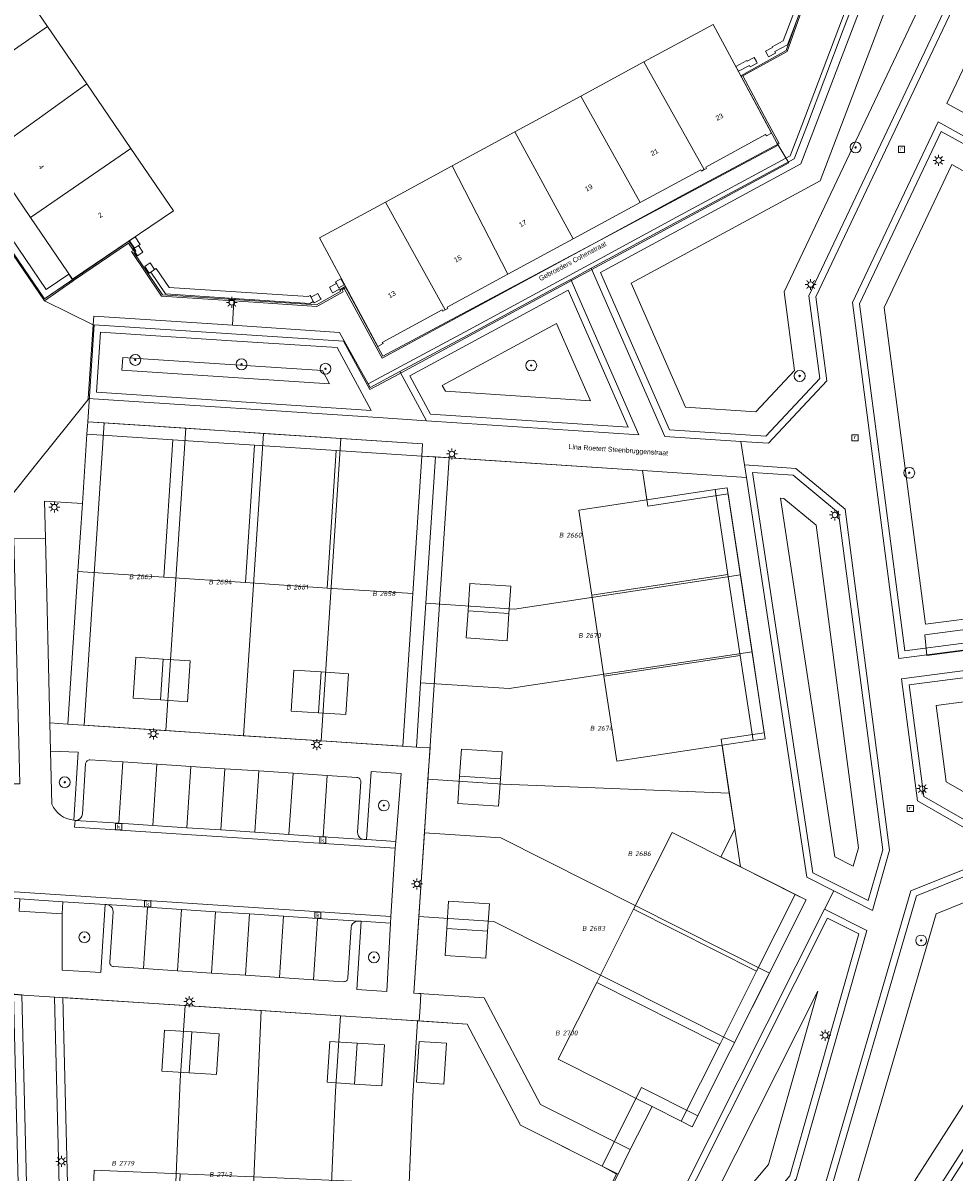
# Model space of a CAD drawing. Header units: metres. Extents: x 207466 to 209466, y 475780 to 477780.
# Tile 131 of 189: x 208384 to 208452, y 476803 to 476887. Entities that reach past the tile are written whole.
import ezdxf
from ezdxf.enums import TextEntityAlignment as Align

# ---------------------------------------------------------------- set-up
doc = ezdxf.new("R2010")
doc.units = ezdxf.units.M
doc.layers.get('0').update_dxf_attribs({"color": 253, "linetype": 'CONTINUOUS'})
for name, color, linetype, lineweight, true_color in [('B-RO-OG-BEBOUWING-GV', 7, 'CONTINUOUS', 0, 0xa50000), ('N-RO-GR-BEPLANTING_CULTUUR_VASTE PLANTENVAK-GV', 7, 'CONTINUOUS', 0, 0x6d8a47), ('N-RO-GR-BOOM-S', 7, 'CONTINUOUS', 0, 0x6d8a47), ('N-RO-GR-GRAS-GV', 7, 'CONTINUOUS', 0, 0x6d8a47), ('N-RO-GR-GROENVOORZIENING-GV', 7, 'CONTINUOUS', 0, 0x6d8a47), ('N-RO-OG-BEBOUWING_LOODS-GV', 7, 'CONTINUOUS', 0, 0xa50000)]:
    doc.layers.add(name, color=color, linetype=linetype, lineweight=lineweight, true_color=true_color)
for name, color, linetype, lineweight in [('B-RO-OG-BEBOUWING-T18', 7, 'CONTINUOUS', 0), ('B-RO-OG-TERREIN_ERF-GV', 253, 'CONTINUOUS', 0), ('B-RO-VH-ONVERHARD-GV', 253, 'CONTINUOUS', 0), ('B-RO-VH-VERHARDING_BETON-GV', 253, 'CONTINUOUS', 0), ('B-RO-VH-VERHARDING_STRAATBAKSTEEN-GV', 253, 'CONTINUOUS', 0), ('B-WE-KG-GRENS_PERCEEL-GV', 150, 'CONTINUOUS', 18), ('B-WE-KG-GRENS_PERCEEL-S', 150, 'CONTINUOUS', 25), ('N-RO-IE-TERREINAFSCHEIDING_KUNSTMATIG_MUUR-GV', 253, 'CONTINUOUS', 0), ('N-RO-KL-ET_LS_OV_LICHTMAST-S', 253, 'CONTINUOUS', 0), ('N-RO-OG-TERREIN_CULTUURSCHEIDING-GV', 253, 'CONTINUOUS', 0), ('N-RO-OG-TERREIN_ERF-GV', 253, 'CONTINUOUS', 0), ('N-RO-OG-TOPOGRAFIE-T18', 7, 'CONTINUOUS', 0), ('N-RO-RI-GWA_KOLK-S', 253, 'CONTINUOUS', 0), ('N-RO-RI-GWA_RIOOLPUT-S', 253, 'CONTINUOUS', 0), ('N-RO-VH-VERHARDING_BEDRIJFSVLOERPLAAT-GV', 253, 'CONTINUOUS', 0), ('N-RO-VH-VERHARDING_STRAATBAKSTEEN-GV', 253, 'CONTINUOUS', 0)]:
    doc.layers.add(name, color=color, linetype=linetype, lineweight=lineweight)
doc.styles.add('NLCS-ISO', font='NLCS-ISO.ttf')
doc.styles.add('NLCS-ISO-M200-T18', font='NLCS-ISO.ttf', dxfattribs={"height": 1.8})

# ---------------------------------------------------------------- blocks, each defined once
blk = doc.blocks.new('SKL-ET_OV_LICHTMAST-SO1')
at = {"color": 0, "linetype": 'ByBlock', "lineweight": -2}
blk.add_circle((0, 0), 1, dxfattribs=at)
for points in [[(-1.25, 0), (-2, 0)], [(-1.4142, 1.4142), (-0.8839, 0.8839)], [(0, 2), (0, 1.25)], [(0.8839, 0.8839), (1.4142, 1.4142)], [(2, 0), (1.25, 0)], [(-1.4142, -1.4142), (-0.8839, -0.8839)], [(0, -1.25), (0, -2)], [(0.8839, -0.8839), (1.4142, -1.4142)]]:
    blk.add_open_spline(points, degree=1, dxfattribs=at)
blk = doc.blocks.new('SRI-KOLK-SO1')
at = {"color": 0, "linetype": 'ByBlock', "lineweight": -2, "flags": 128}
blk.add_lwpolyline([(-1.125, -1.125), (1.125, -1.125), (1.125, 1.125), (-1.125, 1.125), (-1.125, -1.125)], dxfattribs=at)
at = {"color": 0, "linetype": 'ByBlock', "lineweight": -2, "insert": (0, 0), "char_height": 1.5, "attachment_point": 5, "line_spacing_factor": 0.8, "style": 'NLCS-ISO'}
blk.add_mtext('{\\C0;k}', dxfattribs=at)
blk = doc.blocks.new('SRI-PUT_INSPECTIEPUT_RIOOLPUT-SO1')
at = {"color": 0, "linetype": 'ByBlock', "lineweight": -2, "flags": 128}
blk.add_lwpolyline([(-1.125, -1.125), (1.125, -1.125), (1.125, 1.125), (-1.125, 1.125), (-1.125, -1.125)], dxfattribs=at)
at = {"color": 0, "linetype": 'ByBlock', "lineweight": -2, "insert": (0, 0.2828), "char_height": 1.5, "attachment_point": 5, "line_spacing_factor": 0.8, "style": 'NLCS-ISO'}
blk.add_mtext('{\\C0;r}', dxfattribs=at)
blk = doc.blocks.new('SGR-BOOM_01-SO1')
at = {"linetype": 'Continuous'}
h = blk.add_hatch(color=0, dxfattribs=at)
edge = h.paths.add_edge_path()
edge.add_arc((0, 0), 0.25, 0, 360)
at = {"color": 0, "linetype": 'ByBlock', "lineweight": -2}
for radius in [2, 0.25]:
    blk.add_circle((0, 0), radius, dxfattribs=at)
blk = doc.blocks.new('SKG-PERCEELNUMMER-SO')
at = {"style": 'NLCS-ISO', "oblique": 10, "flags": 1}
blk.add_attdef('GEMEENTECODE', text='', height=1.8, dxfattribs=at).set_placement((0, 2.55), align=Align.MIDDLE_CENTER)
at = {"style": 'NLCS-ISO', "oblique": 10}
blk.add_attdef('SECTIE', text='', height=1.8, dxfattribs=at).set_placement((-0.5, 0), align=Align.MIDDLE_RIGHT)
blk.add_attdef('PERCEELNUMMER', text='', height=1.8, dxfattribs=at).set_placement((0.5, 0), align=Align.MIDDLE_LEFT)

msp = doc.modelspace()

# ---------------------------------------------------------------- linework, layer by layer
at = {"layer": 'B-RO-OG-BEBOUWING-GV', "flags": 128}
for points in [[(208385.495, 476887.055), (208382.41, 476891.568), (208374.935, 476886.469), (208375.055, 476886.295), (208375.149, 476886.349), (208378.154, 476881.952), (208385.495, 476887.055)], [(208388.382, 476882.833), (208385.495, 476887.055), (208378.154, 476881.952), (208380.984, 476877.81), (208380.908, 476877.743), (208381.027, 476877.559), (208388.382, 476882.833)], [(208429.22, 476884.454), (208433.633, 476876.558), (208433.804, 476876.648), (208433.751, 476876.745), (208438.132, 476879.128), (208438.196, 476879.032), (208438.566, 476879.237), (208436.345, 476883.372), (208434.288, 476887.202), (208429.22, 476884.454)], [(208429.22, 476884.454), (208424.595, 476881.946), (208428.94, 476874.144), (208433.384, 476876.551), (208433.443, 476876.458), (208433.633, 476876.558), (208429.22, 476884.454)], [(208391.608, 476878.115), (208388.382, 476882.833), (208381.027, 476877.559), (208381.138, 476877.386), (208381.235, 476877.453), (208384.242, 476873.056), (208391.608, 476878.115)], [(208424.595, 476881.946), (208419.762, 476879.326), (208424.032, 476871.486), (208428.94, 476874.144), (208424.595, 476881.946)], [(208419.762, 476879.326), (208415.169, 476876.835), (208419.248, 476868.895), (208424.032, 476871.486), (208419.762, 476879.326)], [(208394.728, 476873.552), (208391.608, 476878.115), (208384.242, 476873.056), (208387.339, 476868.526), (208394.728, 476873.552)], [(208415.169, 476876.835), (208410.282, 476874.185), (208414.642, 476866.285), (208414.833, 476866.389), (208414.786, 476866.479), (208419.248, 476868.895), (208415.169, 476876.835)], [(208407.384, 476867.919), (208409.701, 476863.602), (208410.091, 476863.813), (208410.032, 476863.904), (208414.419, 476866.286), (208414.47, 476866.191), (208414.642, 476866.285), (208410.282, 476874.185), (208405.433, 476871.556), (208407.384, 476867.919)]]:
    msp.add_lwpolyline(points, dxfattribs=at)
at = {"layer": 'B-RO-OG-TERREIN_ERF-GV', "flags": 128}
for points in [[(208382.41, 476891.568), (208385.495, 476887.055), (208388.382, 476882.833), (208391.608, 476878.115), (208394.728, 476873.552), (208387.339, 476868.526), (208387.402, 476868.433), (208391.423, 476871.176), (208391.793, 476870.63), (208391.665, 476870.562), (208393.863, 476867.284), (208398.366, 476867.005), (208399.167, 476866.95), (208405.251, 476866.533), (208407.168, 476867.617), (208407.089, 476867.746), (208407.253, 476867.849), (208407.384, 476867.919), (208405.433, 476871.556), (208410.282, 476874.185), (208415.169, 476876.835), (208419.762, 476879.326), (208424.595, 476881.946), (208429.22, 476884.454), (208434.288, 476887.202), (208436.345, 476883.372), (208436.453, 476883.43), (208439.708, 476885.211), (208441.679, 476890.739)], [(208432.335, 476874.826), (208439.128, 476878.484), (208438.257, 476880.088), (208436.453, 476883.43), (208436.345, 476883.372), (208438.566, 476879.237), (208438.196, 476879.032), (208438.132, 476879.128), (208433.751, 476876.745), (208433.804, 476876.648), (208433.633, 476876.558), (208433.443, 476876.458), (208433.384, 476876.551), (208428.94, 476874.144), (208424.032, 476871.486), (208419.248, 476868.895), (208414.786, 476866.479), (208414.833, 476866.389), (208414.642, 476866.285), (208414.47, 476866.191), (208414.419, 476866.286), (208410.032, 476863.904), (208410.091, 476863.813), (208409.701, 476863.602), (208407.384, 476867.919), (208407.253, 476867.849), (208410.02, 476862.755), (208415.783, 476865.873), (208425.635, 476871.203), (208432.335, 476874.826)], [(208382.613, 476870.859), (208385.268, 476866.956), (208387.368, 476868.41), (208387.402, 476868.433), (208387.339, 476868.526), (208384.242, 476873.056), (208381.235, 476877.453)]]:
    msp.add_lwpolyline(points, dxfattribs=at)
at = {"layer": 'B-RO-VH-ONVERHARD-GV', "flags": 128}
msp.add_lwpolyline([(208446.672, 476894.228), (208443.826, 476886.808), (208441.122, 476879.668), (208440.235, 476877.358), (208431.77, 476872.797), (208425.353, 476869.331), (208423.853, 476868.521), (208423.25, 476868.195), (208416.626, 476864.604), (208411.322, 476861.762), (208409.158, 476860.603), (208409.008, 476860.864), (208406.89, 476864.634), (208399.048, 476865.154), (208398.318, 476865.202), (208388.884, 476865.835), (208388.842, 476865.195), (208388.489, 476859.786), (208388.485, 476859.717), (208387.109, 476858.007), (208384.705, 476855.023), (208380.342, 476849.564)], dxfattribs=at)
at = {"layer": 'B-RO-VH-VERHARDING_BETON-GV', "flags": 128}
for points in [[(208446.253, 476894.232), (208443.491, 476886.936), (208440.783, 476879.787), (208439.931, 476877.571), (208431.611, 476873.071), (208423.739, 476868.814), (208416.422, 476864.846), (208409.008, 476860.864), (208409.158, 476860.603), (208411.322, 476861.762)], [(208411.322, 476861.762), (208416.626, 476864.604), (208423.25, 476868.195), (208423.853, 476868.521), (208425.353, 476869.331), (208431.77, 476872.797), (208440.235, 476877.358), (208441.122, 476879.668), (208443.826, 476886.808), (208446.672, 476894.228)]]:
    msp.add_lwpolyline(points, dxfattribs=at)
at = {"layer": 'B-RO-VH-VERHARDING_STRAATBAKSTEEN-GV', "flags": 128}
for points in [[(208409.008, 476860.864), (208416.422, 476864.846), (208423.739, 476868.814), (208431.611, 476873.071), (208439.931, 476877.571), (208440.783, 476879.787), (208443.491, 476886.936), (208446.253, 476894.232)], [(208441.679, 476890.739), (208439.708, 476885.211), (208436.453, 476883.43), (208438.257, 476880.088), (208439.128, 476878.484), (208432.335, 476874.826), (208425.635, 476871.203), (208415.783, 476865.873), (208410.02, 476862.755), (208407.253, 476867.849), (208407.089, 476867.746), (208407.168, 476867.617), (208405.251, 476866.533), (208399.167, 476866.95), (208399.048, 476865.154), (208406.89, 476864.634), (208409.008, 476860.864)], [(208380.342, 476849.564), (208384.705, 476855.023), (208387.109, 476858.007), (208388.485, 476859.717), (208388.489, 476859.786), (208388.842, 476865.195), (208385.268, 476866.956), (208382.613, 476870.859)], [(208385.268, 476866.956), (208388.842, 476865.195), (208388.884, 476865.835), (208398.318, 476865.202), (208399.048, 476865.154), (208399.167, 476866.95), (208398.366, 476867.005), (208393.863, 476867.284), (208391.665, 476870.562), (208391.793, 476870.63), (208391.423, 476871.176), (208387.402, 476868.433), (208387.368, 476868.41), (208385.268, 476866.956)]]:
    msp.add_lwpolyline(points, dxfattribs=at)
at = {"layer": 'B-WE-KG-GRENS_PERCEEL-GV'}
for points in [[(208366.742, 476894.247), (208385.278, 476867.094), (208391.469, 476871.322), (208391.967, 476870.616), (208391.816, 476870.485), (208393.921, 476867.379), (208405.211, 476866.654), (208406.995, 476867.651), (208406.934, 476867.751), (208407.325, 476867.994), (208410.066, 476862.897), (208439.049, 476878.339), (208438.952, 476878.52), (208436.325, 476883.426), (208439.63, 476885.293), (208443.062, 476894.966)], [(208443.062, 476894.966), (208439.63, 476885.293), (208436.325, 476883.426), (208438.952, 476878.52), (208439.839, 476877.066), (208425.39, 476869.247), (208410.875, 476861.391), (208409.116, 476860.439), (208407.195, 476863.989), (208388.916, 476865.19), (208388.449, 476858.085), (208389.646, 476858.006), (208395.634, 476857.612), (208401.321, 476857.238), (208407.009, 476856.865), (208412.996, 476856.471), (208412.937, 476855.573), (208413.935, 476855.508), (208429.115, 476854.51), (208429.506, 476851.916), (208435.393, 476852.804), (208436.288, 476846.874), (208437.139, 476841.238), (208438.035, 476835.305), (208434.878, 476834.827), (208435.475, 476830.88), (208435.876, 476828.234), (208434.855, 476826.204), (208441.113, 476823.057), (208438.417, 476817.697), (208435.856, 476812.604), (208433.16, 476807.244), (208429.042, 476809.315), (208426.599, 476804.457), (208426.15, 476803.563), (208427.21, 476802.97)], [(208383.002, 476816.139), (208386.008, 476815.942), (208395.585, 476815.312), (208401.147, 476814.947), (208406.964, 476814.565), (208412.63, 476814.192), (208412.74, 476814.197), (208412.805, 476815.195), (208412.871, 476816.193), (208412.356, 476816.227), (208412.725, 476821.838), (208413.127, 476827.965), (208413.385, 476831.893), (208413.536, 476834.188), (208412.538, 476834.253), (208405.553, 476834.712), (208399.866, 476835.086), (208394.178, 476835.46), (208388.191, 476835.853), (208389.646, 476858.006), (208388.449, 476858.085), (208388.916, 476865.19), (208407.195, 476863.989), (208409.116, 476860.439), (208410.875, 476861.391), (208425.39, 476869.247), (208439.839, 476877.066), (208438.952, 476878.52), (208439.049, 476878.339), (208410.066, 476862.897), (208407.325, 476867.994), (208406.934, 476867.751), (208406.995, 476867.651), (208405.211, 476866.654), (208393.921, 476867.379), (208391.816, 476870.485), (208391.967, 476870.616), (208391.469, 476871.322), (208385.278, 476867.094), (208366.742, 476894.247)], [(208453.475, 476841.437), (208449.954, 476840.976), (208449.799, 476842.469), (208453.32, 476842.93)], [(208453.32, 476842.93), (208449.799, 476842.469), (208449.954, 476840.976), (208453.475, 476841.437)], [(208386.618, 476791.245), (208386.008, 476815.942), (208383.002, 476816.139), (208383.588, 476792.396)]]:
    msp.add_lwpolyline(points, dxfattribs=at)
for points in [[(208389.646, 476858.006), (208388.191, 476835.853), (208394.178, 476835.46), (208395.634, 476857.612)], [(208399.866, 476835.086), (208401.321, 476857.238), (208395.634, 476857.612), (208394.178, 476835.46)], [(208401.321, 476857.238), (208399.866, 476835.086), (208405.553, 476834.712), (208407.009, 476856.865)], [(208407.009, 476856.865), (208405.553, 476834.712), (208412.538, 476834.253), (208412.848, 476838.969), (208413.231, 476844.792), (208413.935, 476855.508), (208412.937, 476855.573), (208412.996, 476856.471)], [(208436.288, 476846.874), (208435.393, 476852.804), (208429.506, 476851.916), (208429.115, 476854.51), (208413.935, 476855.508), (208413.231, 476844.792), (208419.717, 476844.366)], [(208437.139, 476841.238), (208436.288, 476846.874), (208419.717, 476844.366), (208413.231, 476844.792), (208412.848, 476838.969), (208419.334, 476838.543)], [(208437.139, 476841.238), (208419.334, 476838.543), (208412.848, 476838.969), (208412.538, 476834.253), (208413.536, 476834.188), (208413.385, 476831.893), (208418.873, 476831.533), (208435.475, 476830.88), (208434.878, 476834.827), (208438.035, 476835.305)], [(208438.417, 476817.697), (208441.113, 476823.057), (208434.855, 476826.204), (208435.876, 476828.234), (208435.475, 476830.88), (208418.873, 476831.533), (208413.385, 476831.893), (208413.127, 476827.965), (208418.732, 476827.597)], [(208435.856, 476812.604), (208438.417, 476817.697), (208418.732, 476827.597), (208413.127, 476827.965), (208412.725, 476821.838), (208418.213, 476821.478)], [(208426.15, 476803.563), (208426.599, 476804.457), (208429.042, 476809.315), (208433.16, 476807.244), (208435.856, 476812.604), (208418.213, 476821.478), (208412.725, 476821.838), (208412.356, 476816.227), (208412.871, 476816.193), (208412.805, 476815.195), (208412.74, 476814.197), (208416.263, 476813.966), (208420.175, 476806.568)], [(208395.585, 476815.312), (208386.008, 476815.942), (208386.618, 476791.245), (208394.42, 476790.914), (208395.224, 476809.82)], [(208395.585, 476815.312), (208395.224, 476809.82), (208394.42, 476790.914), (208400.115, 476790.671), (208400.913, 476809.439), (208401.147, 476814.947)], [(208400.913, 476809.439), (208400.115, 476790.671), (208405.81, 476790.429), (208406.602, 476809.058), (208406.964, 476814.565), (208401.147, 476814.947)], [(208406.602, 476809.058), (208405.81, 476790.429), (208411.505, 476790.187), (208412.268, 476808.679), (208412.63, 476814.192), (208406.964, 476814.565)], [(208412.63, 476814.192), (208412.268, 476808.679), (208411.505, 476790.187), (208418.862, 476789.874), (208419.201, 476797.843), (208424.517, 476797.616), (208427.21, 476802.97), (208426.15, 476803.563), (208420.175, 476806.568), (208416.263, 476813.966), (208412.74, 476814.197)]]:
    msp.add_lwpolyline(points, close=True, dxfattribs=at)
at = {"layer": 'N-RO-GR-BEPLANTING_CULTUUR_VASTE PLANTENVAK-GV', "flags": 128}
for points in [[(208387.728, 476847.108), (208388.056, 476852.097), (208385.271, 476852.28), (208385.339, 476849.556), (208385.673, 476836.019), (208386.993, 476835.932), (208387.728, 476847.108)], [(208385.724, 476833.95), (208385.819, 476830.073)], [(208387.419, 476828.892), (208387.747, 476833.878), (208385.724, 476833.95)], [(208408.886, 476827.478), (208411.026, 476827.338), (208411.409, 476832.323), (208409.214, 476832.468), (208408.886, 476827.478)], [(208389.733, 476822.724), (208386.626, 476822.928), (208386.567, 476822.03), (208386.569, 476817.921), (208389.405, 476817.735), (208389.733, 476822.724)], [(208410.632, 476821.351), (208408.493, 476821.491), (208408.165, 476816.502), (208410.36, 476816.358), (208410.632, 476821.351)]]:
    msp.add_lwpolyline(points, dxfattribs=at)
at = {"layer": 'N-RO-GR-BEPLANTING_CULTUUR_VASTE PLANTENVAK-GV'}
msp.add_arc((208387.648, 476830.877), 1.998, 203.72304, 263.41304, dxfattribs=at)
at = {"layer": 'N-RO-GR-GRAS-GV', "flags": 128}
for points in [[(208441.306, 476867.317), (208459.204, 476905.036), (208449.64, 476906.846), (208447.208, 476893.992), (208440.726, 476876.977), (208426.033, 476869.026), (208431.092, 476857.487), (208438.139, 476857.024), (208442.1, 476861.249), (208441.306, 476867.317)], [(208439.503, 476867.601), (208440.257, 476861.842), (208437.428, 476858.824), (208432.268, 476859.163), (208428.282, 476868.253), (208442.13, 476875.747), (208448.898, 476893.514), (208451.034, 476904.801), (208456.651, 476903.738), (208439.503, 476867.601)], [(208439.503, 476867.601), (208456.651, 476903.738), (208451.034, 476904.801), (208448.898, 476893.514), (208442.13, 476875.747), (208428.282, 476868.253), (208432.268, 476859.163), (208437.428, 476858.824), (208440.257, 476861.842), (208439.503, 476867.601)], [(208456.598, 476842.376), (208454.829, 476877.251), (208451.005, 476879.36), (208445.013, 476866.732), (208448.342, 476841.296), (208456.598, 476842.376)], [(208454.768, 476843.902), (208453.13, 476876.189), (208451.789, 476876.929), (208446.815, 476866.448), (208449.85, 476843.258), (208454.768, 476843.902)], [(208454.768, 476843.902), (208449.85, 476843.258), (208446.815, 476866.448), (208451.789, 476876.929), (208453.13, 476876.189), (208454.768, 476843.902)], [(208413.582, 476858.638), (208428.056, 476857.686), (208423.65, 476867.736), (208412.054, 476861.461), (208413.582, 476858.638)], [(208406.733, 476863.518), (208398.974, 476864.028), (208389.382, 476864.658), (208389.092, 476860.247), (208409.22, 476858.924), (208406.733, 476863.518)], [(208414.426, 476860.754), (208422.811, 476865.292), (208425.297, 476859.621), (208414.661, 476860.32), (208414.426, 476860.754)], [(208414.426, 476860.754), (208414.661, 476860.32), (208425.297, 476859.621), (208422.811, 476865.292), (208414.426, 476860.754)], [(208405.654, 476861.835), (208406.172, 476860.878), (208390.953, 476861.878), (208391.014, 476862.797), (208398.86, 476862.282), (208405.654, 476861.835)], [(208405.654, 476861.835), (208398.86, 476862.282), (208391.014, 476862.797), (208390.953, 476861.878), (208406.172, 476860.878), (208405.654, 476861.835)], [(208437.177, 476854.381), (208441.607, 476825.047), (208445.658, 476823.01), (208446.718, 476826.735), (208443.487, 476851.418), (208440.16, 476854.185), (208437.177, 476854.381)], [(208439.232, 476852.492), (208443.202, 476826.204), (208444.554, 476825.524), (208444.936, 476826.866), (208441.841, 476850.511), (208439.478, 476852.476), (208439.232, 476852.492)], [(208439.232, 476852.492), (208439.478, 476852.476), (208441.841, 476850.511), (208444.936, 476826.866), (208444.554, 476825.524), (208443.202, 476826.204), (208439.232, 476852.492)], [(208482.501, 476823.083), (208457.05, 476833.898), (208456.743, 476839.874), (208448.667, 476838.817), (208449.738, 476830.628), (208477.648, 476814.621), (208482.501, 476823.083)], [(208480.002, 476822.243), (208455.358, 476832.715), (208455.093, 476837.893), (208450.629, 476837.309), (208451.361, 476831.715), (208477, 476817.009), (208480.002, 476822.243)], [(208480.002, 476822.243), (208477, 476817.009), (208451.361, 476831.715), (208450.629, 476837.309), (208455.093, 476837.893), (208455.358, 476832.715), (208480.002, 476822.243)], [(208444.401, 476791.948), (208462.162, 476819.698), (208453.078, 476824.908), (208449.199, 476823.346), (208442.662, 476800.976), (208438.334, 476795.831), (208444.401, 476791.948)], [(208443.87, 476794.366), (208440.957, 476796.23), (208444.239, 476800.131), (208450.64, 476822.04), (208452.944, 476822.968), (208459.697, 476819.094), (208443.87, 476794.366)], [(208443.87, 476794.366), (208459.697, 476819.094), (208452.944, 476822.968), (208450.64, 476822.04), (208444.239, 476800.131), (208440.957, 476796.23), (208443.87, 476794.366)], [(208430.147, 476791.225), (208439.919, 476802.841), (208444.962, 476820.562), (208442.675, 476821.712), (208428.284, 476793.097), (208430.147, 476791.225)], [(208441.952, 476816.379), (208438.339, 476803.681), (208431.444, 476795.485), (208441.952, 476816.379)], [(208441.952, 476816.379), (208431.444, 476795.485), (208438.339, 476803.681), (208441.952, 476816.379)]]:
    msp.add_lwpolyline(points, dxfattribs=at)
at = {"layer": 'N-RO-GR-GROENVOORZIENING-GV', "flags": 128}
for points in [[(208380.339, 476874.303), (208385.272, 476867.084), (208387.337, 476868.495), (208387.055, 476868.908), (208385.403, 476867.779), (208380.752, 476874.585), (208380.339, 476874.303)], [(208391.918, 476871.625), (208391.505, 476871.343), (208391.872, 476870.801), (208392.162, 476870.998), (208392.286, 476871.082), (208391.918, 476871.625)], [(208393.349, 476869.242), (208393.06, 476869.046), (208394.138, 476867.452), (208399.178, 476867.121), (208404.718, 476866.757), (208404.978, 476866.898), (208404.812, 476867.205), (208404.74, 476867.338), (208404.607, 476867.266), (208394.415, 476867.935), (208393.474, 476869.326), (208393.349, 476869.242)], [(208406.996, 476868.559), (208406.605, 476868.347), (208406.676, 476868.215), (208406.842, 476867.907), (208407.234, 476868.119), (208406.996, 476868.559)]]:
    msp.add_lwpolyline(points, dxfattribs=at)
at = {"layer": 'N-RO-IE-TERREINAFSCHEIDING_KUNSTMATIG_MUUR-GV', "flags": 128}
for points in [[(208442.04, 476891.752), (208441.666, 476891.895), (208439.417, 476885.991), (208438.621, 476885.56), (208438.645, 476885.516), (208438.135, 476885.24), (208438.301, 476884.932), (208438.358, 476884.827), (208438.868, 476885.103), (208438.811, 476885.208), (208439.738, 476885.71), (208442.04, 476891.752)], [(208436.947, 476884.199), (208437.004, 476884.094), (208437.514, 476884.37), (208437.457, 476884.475), (208437.29, 476884.783), (208436.78, 476884.507), (208436.756, 476884.551), (208435.952, 476884.116), (208436.142, 476883.764), (208436.947, 476884.199)], [(208392.162, 476870.998), (208391.872, 476870.801), (208391.772, 476870.734), (208392.097, 476870.254), (208392.197, 476870.321), (208392.487, 476870.517), (208392.162, 476870.998)], [(208392.735, 476869.526), (208392.635, 476869.459), (208392.96, 476868.978), (208393.06, 476869.046), (208393.349, 476869.242), (208393.024, 476869.722), (208392.735, 476869.526)], [(208406.842, 476867.907), (208406.676, 476868.215), (208406.166, 476867.939), (208406.332, 476867.631), (208406.39, 476867.526), (208406.9, 476867.802), (208406.842, 476867.907)], [(208405.488, 476867.174), (208405.322, 476867.482), (208404.812, 476867.205), (208404.978, 476866.898), (208405.035, 476866.792), (208405.545, 476867.068), (208405.488, 476867.174)]]:
    msp.add_lwpolyline(points, dxfattribs=at)
at = {"layer": 'N-RO-OG-BEBOUWING_LOODS-GV', "flags": 128}
for points in [[(208394.676, 476856.773), (208388.39, 476857.186), (208388.056, 476852.097), (208387.728, 476847.108), (208394.014, 476846.695), (208394.676, 476856.773)], [(208400.664, 476856.38), (208394.676, 476856.773), (208394.014, 476846.695), (208400.001, 476846.302), (208400.664, 476856.38)], [(208406.651, 476855.986), (208400.664, 476856.38), (208400.001, 476846.302), (208405.988, 476845.908), (208406.651, 476855.986)], [(208412.937, 476855.573), (208406.651, 476855.986), (208405.988, 476845.908), (208412.275, 476845.495), (208412.937, 476855.573)], [(208434.429, 476853.117), (208429.439, 476852.362), (208424.443, 476851.606), (208425.386, 476845.377), (208435.372, 476846.888), (208434.429, 476853.117)], [(208435.372, 476846.888), (208425.386, 476845.377), (208426.284, 476839.444), (208436.27, 476840.956), (208435.372, 476846.888)], [(208419.451, 476846.041), (208416.458, 476846.237), (208416.326, 476844.242), (208419.32, 476844.045), (208419.451, 476846.041)], [(208419.32, 476844.045), (208416.326, 476844.242), (208416.195, 476842.246), (208419.189, 476842.049), (208419.32, 476844.045)], [(208393.97, 476840.705), (208391.974, 476840.836), (208391.777, 476837.842), (208393.773, 476837.711), (208393.97, 476840.705)], [(208395.965, 476840.574), (208393.97, 476840.705), (208393.773, 476837.711), (208395.769, 476837.58), (208395.965, 476840.574)], [(208436.27, 476840.956), (208426.284, 476839.444), (208427.227, 476833.215), (208434.945, 476834.384), (208437.213, 476834.727), (208436.27, 476840.956)], [(208405.555, 476839.76), (208403.559, 476839.891), (208403.362, 476836.897), (208405.358, 476836.766), (208405.555, 476839.76)], [(208407.55, 476839.628), (208405.555, 476839.76), (208405.358, 476836.766), (208407.354, 476836.635), (208407.55, 476839.628)], [(208418.828, 476833.913), (208415.834, 476834.11), (208415.703, 476832.115), (208418.696, 476831.918), (208418.828, 476833.913)], [(208418.696, 476831.918), (208415.703, 476832.115), (208415.572, 476830.119), (208418.565, 476829.922), (208418.696, 476831.918)], [(208436.293, 476825.481), (208431.286, 476827.999), (208428.455, 476822.371), (208437.478, 476817.833), (208440.309, 476823.461), (208436.293, 476825.481)], [(208417.891, 476822.771), (208414.897, 476822.968), (208414.766, 476820.972), (208417.759, 476820.775), (208417.891, 476822.771)], [(208437.478, 476817.833), (208428.455, 476822.371), (208425.759, 476817.011), (208434.783, 476812.473), (208437.478, 476817.833)], [(208417.759, 476820.775), (208414.766, 476820.972), (208414.635, 476818.976), (208417.628, 476818.78), (208417.759, 476820.775)], [(208434.783, 476812.473), (208425.759, 476817.011), (208422.929, 476811.382), (208429.808, 476807.923), (208431.952, 476806.844), (208434.783, 476812.473)], [(208396.081, 476813.382), (208394.085, 476813.514), (208393.888, 476810.52), (208395.884, 476810.389), (208396.081, 476813.382)], [(208398.076, 476813.251), (208396.081, 476813.382), (208395.884, 476810.389), (208397.88, 476810.258), (208398.076, 476813.251)], [(208408.199, 476812.561), (208406.203, 476812.692), (208406.006, 476809.699), (208408.002, 476809.567), (208408.199, 476812.561)], [(208410.194, 476812.43), (208408.199, 476812.561), (208408.002, 476809.567), (208409.997, 476809.436), (208410.194, 476812.43)], [(208412.543, 476809.7), (208414.539, 476809.569), (208414.735, 476812.563), (208412.74, 476812.694), (208412.543, 476809.7)], [(208395.219, 476803), (208388.925, 476803.268), (208388.496, 476793.177), (208394.79, 476792.909), (208395.219, 476803)]]:
    msp.add_lwpolyline(points, dxfattribs=at)
at = {"layer": 'N-RO-OG-TERREIN_CULTUURSCHEIDING-GV', "flags": 128}
for points in [[(208425.353, 476869.331), (208430.756, 476857.008), (208436.33, 476856.642), (208438.342, 476856.509), (208442.626, 476861.079), (208441.82, 476867.235), (208459.934, 476905.407), (208449.159, 476907.446), (208449.045, 476906.849), (208446.672, 476894.228), (208443.826, 476886.808), (208441.122, 476879.668), (208440.235, 476877.358), (208431.77, 476872.797), (208425.353, 476869.331)], [(208441.306, 476867.317), (208442.1, 476861.249), (208438.139, 476857.024), (208431.092, 476857.487), (208426.033, 476869.026), (208440.726, 476876.977), (208447.208, 476893.992), (208449.64, 476906.846), (208459.204, 476905.036), (208441.306, 476867.317)], [(208466.908, 476904.303), (208463.137, 476906.092), (208451.416, 476881.393), (208455.088, 476879.392), (208466.908, 476904.303)], [(208455.314, 476877.554), (208450.781, 476880.054), (208444.498, 476866.813), (208447.911, 476840.735), (208457.12, 476841.941), (208455.314, 476877.554)], [(208456.598, 476842.376), (208448.342, 476841.296), (208445.013, 476866.732), (208451.005, 476879.36), (208454.829, 476877.251), (208456.598, 476842.376)], [(208411.322, 476861.762), (208413.273, 476858.157), (208428.845, 476857.133), (208423.853, 476868.521), (208423.25, 476868.195), (208416.626, 476864.604), (208411.322, 476861.762)], [(208413.582, 476858.638), (208412.054, 476861.461), (208423.65, 476867.736), (208428.056, 476857.686), (208413.582, 476858.638)], [(208388.489, 476859.786), (208410.09, 476858.366), (208413.273, 476858.157), (208411.322, 476861.762), (208409.158, 476860.603), (208409.008, 476860.864), (208406.89, 476864.634), (208399.048, 476865.154), (208398.318, 476865.202), (208388.884, 476865.835), (208388.842, 476865.195), (208388.489, 476859.786)], [(208406.733, 476863.518), (208409.22, 476858.924), (208389.092, 476860.247), (208389.382, 476864.658), (208398.974, 476864.028), (208406.733, 476863.518)], [(208443.958, 476851.677), (208440.355, 476854.673), (208436.59, 476854.921), (208436.728, 476854.01), (208441.151, 476824.717), (208443.127, 476823.723), (208445.974, 476822.291), (208447.227, 476826.697), (208443.958, 476851.677)], [(208437.177, 476854.381), (208440.16, 476854.185), (208443.487, 476851.418), (208446.718, 476826.735), (208445.658, 476823.01), (208441.607, 476825.047), (208437.177, 476854.381)], [(208457.533, 476834.236), (208457.215, 476840.44), (208448.106, 476839.248), (208449.275, 476830.317), (208477.833, 476813.938), (208483.215, 476823.323), (208457.533, 476834.236)], [(208482.501, 476823.083), (208477.648, 476814.621), (208449.738, 476830.628), (208448.667, 476838.817), (208456.743, 476839.874), (208457.05, 476833.898), (208482.501, 476823.083)], [(208459.311, 476814.316), (208462.866, 476819.871), (208453.116, 476825.463), (208448.787, 476823.719), (208442.212, 476801.217), (208437.585, 476795.717), (208444.553, 476791.258), (208459.311, 476814.316)], [(208444.401, 476791.948), (208438.334, 476795.831), (208442.662, 476800.976), (208449.199, 476823.346), (208453.078, 476824.908), (208462.162, 476819.698), (208444.401, 476791.948)], [(208445.556, 476820.823), (208442.453, 476822.383), (208427.676, 476793), (208430.178, 476790.485), (208440.371, 476802.602), (208445.556, 476820.823)], [(208430.147, 476791.225), (208428.284, 476793.097), (208442.675, 476821.712), (208444.962, 476820.562), (208439.919, 476802.841), (208430.147, 476791.225)]]:
    msp.add_lwpolyline(points, dxfattribs=at)
at = {"layer": 'N-RO-OG-TERREIN_ERF-GV', "flags": 128}
for points in [[(208388.449, 476858.084), (208388.39, 476857.186), (208394.676, 476856.773), (208400.664, 476856.38), (208406.651, 476855.986), (208412.937, 476855.573), (208412.996, 476856.471), (208388.449, 476858.084)], [(208434.945, 476834.384), (208427.227, 476833.215), (208426.284, 476839.444), (208425.386, 476845.377), (208424.443, 476851.606), (208429.439, 476852.362), (208429.115, 476854.51), (208414.933, 476855.442), (208412.356, 476816.227), (208417.509, 476815.888), (208421.645, 476808.068), (208428.218, 476804.762), (208429.808, 476807.923), (208422.929, 476811.382), (208425.759, 476817.011), (208428.455, 476822.371), (208431.286, 476827.999), (208436.293, 476825.481), (208434.945, 476834.384)], [(208435.326, 476853.249), (208434.429, 476853.117), (208435.372, 476846.888), (208436.27, 476840.956), (208437.213, 476834.727), (208438.102, 476834.861), (208435.326, 476853.249)], [(208384.197, 476792.442), (208383.613, 476816.111), (208379.129, 476816.529), (208377.264, 476816.654), (208371.73, 476817.023), (208363.34, 476817.61), (208358.792, 476821.606), (208340.044, 476811.359), (208339.085, 476813.114), (208357.193, 476823.011), (208355.845, 476824.196), (208345.764, 476833.097), (208336.352, 476841.409), (208330.294, 476846.769), (208327.955, 476848.819), (208325.022, 476847.23), (208320.167, 476844.603), (208314.441, 476841.482), (208311.464, 476839.874)], [(208412.275, 476845.495), (208405.988, 476845.908), (208400.001, 476846.302), (208394.014, 476846.695), (208387.728, 476847.108), (208386.993, 476835.932), (208411.54, 476834.319), (208412.275, 476845.495)], [(208416.195, 476842.246), (208416.326, 476844.242), (208416.458, 476846.237), (208419.451, 476846.041), (208419.32, 476844.045), (208419.189, 476842.049), (208416.195, 476842.246)], [(208395.965, 476840.574), (208395.769, 476837.58), (208393.773, 476837.711), (208391.777, 476837.842), (208391.974, 476840.836), (208393.97, 476840.705), (208395.965, 476840.574)], [(208403.559, 476839.891), (208405.555, 476839.76), (208407.55, 476839.628), (208407.354, 476836.635), (208405.358, 476836.766), (208403.362, 476836.897), (208403.559, 476839.891)], [(208418.565, 476829.922), (208415.572, 476830.119), (208415.703, 476832.115), (208415.834, 476834.11), (208418.828, 476833.913), (208418.696, 476831.918), (208418.565, 476829.922)], [(208440.309, 476823.461), (208437.478, 476817.833), (208434.783, 476812.473), (208431.952, 476806.844), (208432.756, 476806.44), (208441.113, 476823.057), (208440.309, 476823.461)], [(208417.891, 476822.771), (208417.759, 476820.775), (208417.628, 476818.78), (208414.635, 476818.976), (208414.766, 476820.972), (208414.897, 476822.968), (208417.891, 476822.771)], [(208427.319, 476802.975), (208420.175, 476806.568), (208416.263, 476813.966), (208386.619, 476815.914), (208387.196, 476792.516), (208387.228, 476791.229), (208418.983, 476789.879), (208419.068, 476791.877), (208412.774, 476792.145), (208406.779, 476792.4), (208400.785, 476792.654), (208394.79, 476792.909), (208388.496, 476793.177), (208388.925, 476803.268), (208395.219, 476803), (208401.214, 476802.745), (208407.209, 476802.49), (208413.203, 476802.236), (208419.497, 476801.968), (208419.283, 476796.922), (208424.171, 476796.715), (208427.319, 476802.975)], [(208397.88, 476810.258), (208395.884, 476810.389), (208393.888, 476810.52), (208394.085, 476813.514), (208396.081, 476813.382), (208398.076, 476813.251), (208397.88, 476810.258)], [(208409.997, 476809.436), (208408.002, 476809.567), (208406.006, 476809.699), (208406.203, 476812.692), (208408.199, 476812.561), (208410.194, 476812.43), (208409.997, 476809.436)], [(208414.539, 476809.569), (208412.543, 476809.7), (208412.74, 476812.694), (208414.735, 476812.563), (208414.539, 476809.569)]]:
    msp.add_lwpolyline(points, dxfattribs=at)
at = {"layer": 'N-RO-VH-VERHARDING_BEDRIJFSVLOERPLAAT-GV', "flags": 128}
msp.add_lwpolyline([(208386.626, 476822.928), (208383.472, 476823.136), (208383.413, 476822.237), (208386.567, 476822.03), (208386.626, 476822.928)], dxfattribs=at)
at = {"layer": 'N-RO-VH-VERHARDING_STRAATBAKSTEEN-GV', "flags": 128}
for points in [[(208460.687, 476906.995), (208449.476, 476909.116), (208449.159, 476907.446), (208459.934, 476905.407), (208441.82, 476867.235), (208442.626, 476861.079), (208438.342, 476856.509), (208436.33, 476856.642), (208436.59, 476854.921), (208440.355, 476854.673), (208443.958, 476851.677), (208447.227, 476826.697), (208445.974, 476822.291), (208443.127, 476823.723), (208442.453, 476822.383), (208445.556, 476820.823), (208440.371, 476802.602)], [(208455.088, 476879.392), (208451.416, 476881.393), (208463.137, 476906.092)], [(208457.12, 476841.941), (208447.911, 476840.735), (208444.498, 476866.813), (208450.781, 476880.054), (208455.314, 476877.554)], [(208383.024, 476849.499), (208385.339, 476849.556), (208385.271, 476852.28), (208388.056, 476852.097), (208388.39, 476857.186), (208388.449, 476858.084), (208412.996, 476856.471), (208412.937, 476855.573), (208414.933, 476855.442), (208429.115, 476854.51), (208436.728, 476854.01), (208436.59, 476854.921), (208436.33, 476856.642), (208430.756, 476857.008), (208425.353, 476869.331), (208423.853, 476868.521), (208428.845, 476857.133), (208413.273, 476858.157), (208410.09, 476858.366), (208388.489, 476859.786), (208388.485, 476859.717), (208387.109, 476858.007), (208384.705, 476855.023), (208380.342, 476849.564)], [(208384.197, 476792.442), (208387.196, 476792.516), (208386.619, 476815.914), (208416.263, 476813.966), (208420.175, 476806.568), (208427.319, 476802.975), (208428.218, 476804.762), (208421.645, 476808.068), (208417.509, 476815.888), (208412.356, 476816.227), (208414.933, 476855.442), (208412.937, 476855.573), (208412.275, 476845.495), (208411.54, 476834.319), (208386.993, 476835.932), (208385.673, 476836.019), (208385.724, 476833.95), (208387.747, 476833.878), (208387.419, 476828.892), (208387.519, 476828.883), (208387.712, 476828.908)], [(208442.453, 476822.383), (208443.127, 476823.723), (208441.151, 476824.717), (208436.728, 476854.01), (208429.115, 476854.51), (208429.439, 476852.362), (208434.429, 476853.117), (208435.326, 476853.249), (208438.102, 476834.861), (208437.213, 476834.727), (208434.945, 476834.384), (208436.293, 476825.481), (208440.309, 476823.461), (208441.113, 476823.057), (208432.756, 476806.44), (208431.952, 476806.844), (208429.808, 476807.923), (208428.218, 476804.762), (208427.319, 476802.975), (208424.171, 476796.715), (208419.283, 476796.922), (208419.068, 476791.877), (208418.983, 476789.879), (208421.301, 476789.78)], [(208385.819, 476830.073), (208385.724, 476833.95), (208385.673, 476836.019), (208385.339, 476849.556), (208383.024, 476849.499), (208383.467, 476831.572), (208382.997, 476831.56), (208382.555, 476849.487), (208380.345, 476849.433), (208380.554, 476838.739), (208380.618, 476836.156), (208380.614, 476834.29), (208380.701, 476830.744)], [(208477.833, 476813.938), (208449.275, 476830.317), (208448.106, 476839.248), (208457.215, 476840.44)], [(208387.712, 476828.908), (208387.519, 476828.883), (208390.725, 476828.672), (208391.02, 476833.162)], [(208388.293, 476833.041), (208388.051, 476829.349)], [(208388.051, 476829.349), (208388.293, 476833.041)], [(208391.02, 476833.162), (208388.612, 476833.32)], [(208388.612, 476833.32), (208391.02, 476833.162), (208393.515, 476832.998), (208396.01, 476832.834), (208398.504, 476832.67), (208400.999, 476832.506), (208403.493, 476832.342), (208405.988, 476832.179), (208408.183, 476832.034)], [(208393.515, 476832.998), (208391.02, 476833.162), (208390.725, 476828.672), (208393.22, 476828.508), (208393.515, 476832.998)], [(208396.01, 476832.834), (208393.515, 476832.998), (208393.22, 476828.508), (208395.715, 476828.344), (208396.01, 476832.834)], [(208398.504, 476832.67), (208396.01, 476832.834), (208395.715, 476828.344), (208398.209, 476828.18), (208398.504, 476832.67)], [(208400.999, 476832.506), (208398.504, 476832.67), (208398.209, 476828.18), (208400.704, 476828.016), (208400.999, 476832.506)], [(208403.493, 476832.342), (208400.999, 476832.506), (208400.704, 476828.016), (208403.198, 476827.852), (208403.493, 476832.342)], [(208405.988, 476832.179), (208403.493, 476832.342), (208403.198, 476827.852), (208405.693, 476827.688), (208405.988, 476832.179)], [(208408.183, 476832.034), (208405.988, 476832.179), (208405.693, 476827.688), (208408.687, 476827.491), (208408.498, 476827.542)], [(208408.498, 476827.542), (208408.687, 476827.491), (208408.886, 476827.478), (208409.214, 476832.468), (208411.409, 476832.323), (208411.026, 476827.338), (208410.988, 476826.849), (208410.659, 476821.84), (208410.632, 476821.351), (208410.36, 476816.358), (208408.165, 476816.502), (208408.493, 476821.491), (208408.293, 476821.504), (208408.1, 476821.479)], [(208408.22, 476828.023), (208408.463, 476831.715)], [(208408.463, 476831.715), (208408.22, 476828.023)], [(208379.117, 476829.478), (208380.034, 476829.45), (208379.711, 476823.874), (208410.659, 476821.84), (208410.988, 476826.849), (208387.487, 476828.394), (208387.519, 476828.883), (208387.419, 476828.892)], [(208398.209, 476828.18), (208395.715, 476828.344), (208393.22, 476828.508), (208390.725, 476828.672), (208387.519, 476828.883), (208387.487, 476828.394), (208410.988, 476826.849), (208411.026, 476827.338), (208408.886, 476827.478), (208408.687, 476827.491), (208405.693, 476827.688), (208403.198, 476827.852), (208400.704, 476828.016), (208398.209, 476828.18)], [(208442.212, 476801.217), (208448.787, 476823.719), (208453.116, 476825.463), (208462.866, 476819.871), (208459.311, 476814.316), (208460.574, 476813.508), (208464.169, 476819.124), (208487.844, 476805.545), (208491.155, 476805.224), (208490.504, 476800.977)], [(208379.679, 476823.385), (208380.852, 476823.308), (208380.952, 476823.301), (208383.472, 476823.136), (208386.626, 476822.928), (208389.733, 476822.724), (208389.833, 476822.718), (208392.826, 476822.521), (208395.321, 476822.357), (208397.816, 476822.193), (208400.31, 476822.029), (208402.805, 476821.865), (208405.3, 476821.701), (208408.293, 476821.504), (208408.493, 476821.491), (208410.632, 476821.351), (208410.659, 476821.84), (208379.711, 476823.874), (208379.701, 476823.71), (208379.679, 476823.385)], [(208390.021, 476822.667), (208389.833, 476822.718), (208389.733, 476822.724), (208389.405, 476817.735), (208386.569, 476817.921), (208386.567, 476822.03), (208383.413, 476822.237)], [(208392.826, 476822.521), (208389.833, 476822.718), (208390.021, 476822.667)], [(208390.336, 476818.175), (208392.531, 476818.03), (208392.826, 476822.521)], [(208395.321, 476822.357), (208392.826, 476822.521), (208392.531, 476818.03), (208395.026, 476817.867), (208395.321, 476822.357)], [(208390.056, 476818.494), (208390.299, 476822.186)], [(208390.299, 476822.186), (208390.056, 476818.494)], [(208397.816, 476822.193), (208395.321, 476822.357), (208395.026, 476817.867), (208397.521, 476817.703), (208397.816, 476822.193)], [(208400.31, 476822.029), (208397.816, 476822.193), (208397.521, 476817.703), (208400.015, 476817.539), (208400.31, 476822.029)], [(208402.805, 476821.865), (208400.31, 476822.029), (208400.015, 476817.539), (208402.51, 476817.375), (208402.805, 476821.865)], [(208405.3, 476821.701), (208402.805, 476821.865), (208402.51, 476817.375), (208405.004, 476817.211), (208405.3, 476821.701)], [(208408.1, 476821.479), (208408.293, 476821.504), (208405.3, 476821.701), (208405.004, 476817.211), (208407.2, 476817.067)], [(208427.103, 476786.687), (208428.448, 476784.856), (208431.807, 476788.849), (208430.178, 476790.485), (208427.676, 476793), (208442.453, 476822.383)], [(208407.519, 476817.346), (208407.761, 476821.038)], [(208407.761, 476821.038), (208407.519, 476817.346)], [(208407.2, 476817.067), (208405.004, 476817.211), (208402.51, 476817.375), (208400.015, 476817.539), (208397.521, 476817.703), (208395.026, 476817.867), (208392.531, 476818.03), (208390.336, 476818.175)], [(208383.613, 476816.111), (208384.197, 476792.442)]]:
    msp.add_lwpolyline(points, dxfattribs=at)
at = {"layer": 'N-RO-VH-VERHARDING_STRAATBAKSTEEN-GV'}
for centre, radius, start, end in [((208388.592, 476833.021), 0.299, 86.10608, 176.24033), ((208388.592, 476833.021), 0.299, 86.10608, 176.24033), ((208408.164, 476831.735), 0.299, 356.13927, 86.41036), ((208408.164, 476831.735), 0.299, 356.13927, 86.41036), ((208387.648, 476830.877), 1.998, 203.72304, 263.41304), ((208387.553, 476829.381), 0.499, 288.60024, 356.30026), ((208387.553, 476829.381), 0.499, 288.60024, 356.30026), ((208408.719, 476827.991), 0.5, 176.31269, 243.73992), ((208408.719, 476827.991), 0.5, 176.31269, 243.73992), ((208389.8, 476822.218), 0.5, 356.31269, 63.73992), ((208389.8, 476822.218), 0.5, 356.31269, 63.73992), ((208408.263, 476821.003), 0.504, 108.92565, 175.97485), ((208408.263, 476821.003), 0.504, 108.92565, 175.97485), ((208390.355, 476818.474), 0.299, 176.13927, 266.41036), ((208390.355, 476818.474), 0.299, 176.13927, 266.41036), ((208407.22, 476817.366), 0.299, 266.10608, 356.24033), ((208407.22, 476817.366), 0.299, 266.10608, 356.24033)]:
    msp.add_arc(centre, radius, start, end, dxfattribs=at)

# ---------------------------------------------------------------- block references
at = {"layer": 'B-WE-KG-GRENS_PERCEEL-S', "xscale": 0.2, "yscale": 0.2, "zscale": 0.2}
for p, values in [((208423.429, 476849.778), {'PERCEELNUMMER': '2660', 'SECTIE': 'B'}), ((208391.912, 476846.733), {'PERCEELNUMMER': '2663', 'SECTIE': 'B'}), ((208397.75, 476846.349), {'PERCEELNUMMER': '2684', 'SECTIE': 'B'}), ((208403.437, 476845.976), {'PERCEELNUMMER': '2681', 'SECTIE': 'B'}), ((208409.752, 476845.498), {'PERCEELNUMMER': '2658', 'SECTIE': 'B'}), ((208424.844, 476842.429), {'PERCEELNUMMER': '2670', 'SECTIE': 'B'}), ((208425.697, 476835.632), {'PERCEELNUMMER': '2674', 'SECTIE': 'B'}), ((208428.471, 476826.448), {'PERCEELNUMMER': '2686', 'SECTIE': 'B'}), ((208425.119, 476820.972), {'PERCEELNUMMER': '2683', 'SECTIE': 'B'}), ((208423.15, 476813.307), {'PERCEELNUMMER': '2700', 'SECTIE': 'B'}), ((208390.631, 476803.763), {'PERCEELNUMMER': '2779', 'SECTIE': 'B'}), ((208397.788, 476802.936), {'PERCEELNUMMER': '2743', 'SECTIE': 'B'})]:
    msp.add_blockref('SKG-PERCEELNUMMER-SO', p, dxfattribs=at).add_auto_attribs(values)
at = {"layer": 'N-RO-GR-BOOM-S', "xscale": 0.2, "yscale": 0.2, "zscale": 0.2}
for p in [(208444.73, 476878.188), (208391.932, 476862.616), (208399.719, 476862.297), (208405.872, 476861.971), (208420.957, 476862.21), (208440.63, 476861.441), (208448.666, 476854.348), (208386.758, 476831.681), (208410.153, 476829.976), (208388.2, 476820.319), (208449.536, 476820.087), (208409.421, 476818.85)]:
    msp.add_blockref('SGR-BOOM_01-SO1', p, dxfattribs=at)
at = {"layer": 'N-RO-KL-ET_LS_OV_LICHTMAST-S', "xscale": 0.2, "yscale": 0.2, "zscale": 0.2}
for p in [(208450.817, 476877.239), (208441.436, 476868.142), (208399.009, 476866.832), (208415.139, 476855.729), (208386.002, 476851.837), (208443.215, 476851.259), (208393.26, 476835.22), (208405.234, 476834.433), (208449.613, 476831.215), (208412.581, 476824.229), (208395.89, 476815.605), (208442.505, 476813.141), (208386.515, 476803.904)]:
    msp.add_blockref('SKL-ET_OV_LICHTMAST-SO1', p, dxfattribs=at)
at = {"layer": 'N-RO-RI-GWA_KOLK-S', "xscale": 0.2, "yscale": 0.2, "zscale": 0.2}
for p in [(208390.709, 476828.427), (208405.677, 476827.444), (208392.843, 476822.765), (208405.316, 476821.946)]:
    msp.add_blockref('SRI-KOLK-SO1', p, dxfattribs=at)
at = {"layer": 'N-RO-RI-GWA_RIOOLPUT-S', "xscale": 0.2, "yscale": 0.2, "zscale": 0.2}
for p in [(208448.102, 476878.046), (208444.692, 476856.904), (208448.745, 476829.756)]:
    msp.add_blockref('SRI-PUT_INSPECTIEPUT_RIOOLPUT-SO1', p, dxfattribs=at)

# ---------------------------------------------------------------- texts
at = {"layer": 'B-RO-OG-BEBOUWING-T18', "char_height": 0.36, "attachment_point": 5, "line_spacing_factor": 0.8, "style": 'NLCS-ISO-M200-T18'}
for s, insert, rotation in [('{\\fArial|b0|i0|c0|p34;\\C256;23}', (208434.749, 476880.419), 28.5), ('{\\fArial|b0|i0|c0|p34;\\C256;21}', (208429.987, 476877.839), 28.4), ('{\\fArial|b0|i0|c0|p34;\\C256;4}', (208385.04, 476876.761), 304.4), ('{\\fArial|b0|i0|c0|p34;\\C256;19}', (208425.171, 476875.23), 28.4), ('{\\fArial|b0|i0|c0|p34;\\C256;2}', (208389.366, 476873.23), 34.2), ('{\\fArial|b0|i0|c0|p34;\\C256;17}', (208420.338, 476872.613), 28.4), ('{\\fArial|b0|i0|c0|p34;\\C256;15}', (208415.573, 476870.033), 28.4), ('{\\fArial|b0|i0|c0|p34;\\C256;13}', (208410.734, 476867.414), 28.5)]:
    msp.add_mtext(s, dxfattribs=dict(at, insert=insert, rotation=rotation))
at = {"layer": 'N-RO-OG-TOPOGRAFIE-T18', "char_height": 0.36, "attachment_point": 5, "line_spacing_factor": 0.8, "style": 'NLCS-ISO-M200-T18'}
for s, insert, rotation in [('{\\fArial|b0|i0|c0|p34;\\C256;Gebroeders Cohenstraat}', (208423.988, 476869.852), 28.4), ('{\\fArial|b0|i0|c0|p34;\\C256;Lina Roetert Steenbruggenstraat}', (208427.336, 476855.98), 356.2)]:
    msp.add_mtext(s, dxfattribs=dict(at, insert=insert, rotation=rotation))

doc.saveas('drawing.dxf')
